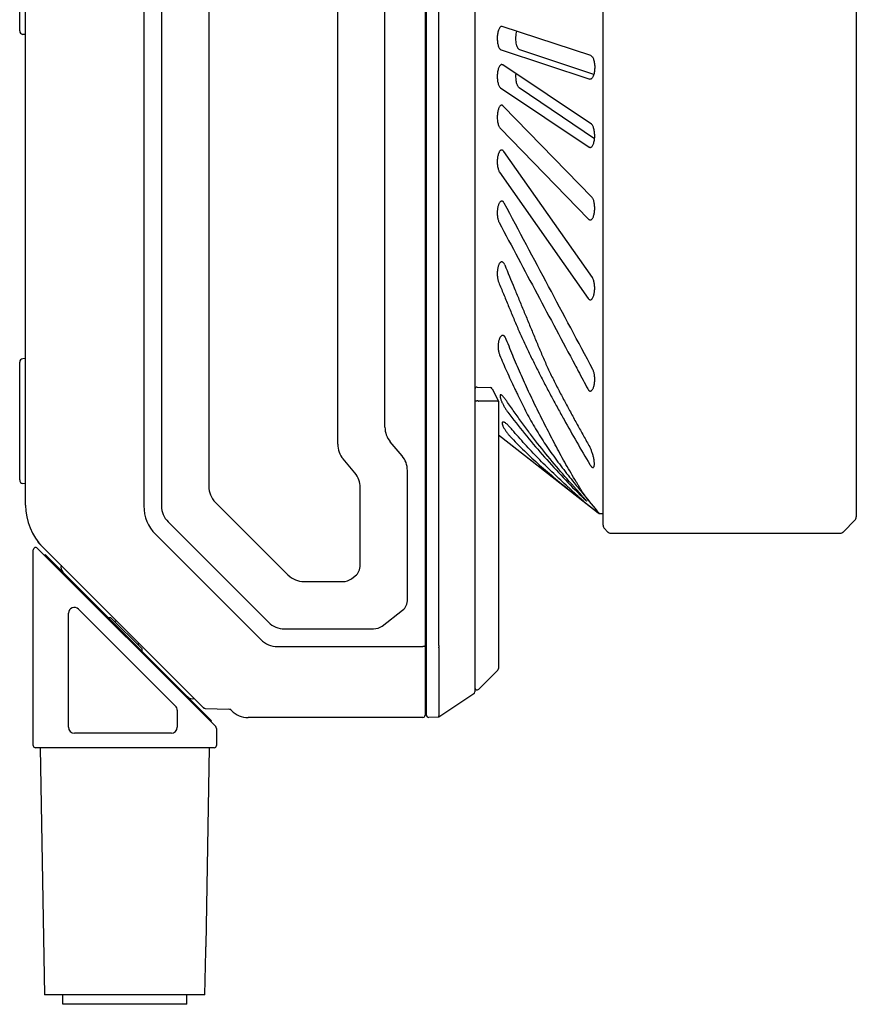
# Model space of a CAD drawing. Header units: millimetres. Extents: x 74 to 517, y 34 to 402.
# Tile 6 of 12: x 249 to 319, y 158 to 242. Entities that reach past the tile are written whole.
import ezdxf

# ---------------------------------------------------------------- set-up
doc = ezdxf.new("R2010")
doc.units = ezdxf.units.MM
doc.header["$LTSCALE"] = 32.67
doc.layers.add('00_COMPONENTS', color=7, linetype='CONTINUOUS')

msp = doc.modelspace()

# ---------------------------------------------------------------- linework, layer by layer
at = {"layer": '00_COMPONENTS'}
for p, q in [((297.9313, 198.8987), (297.9313, 287.5731)), ((319.3563, 286.8731), (319.3563, 199.5987)), ((282.8813, 270.4359), (282.8813, 182.8359)), ((282.9813, 270.4324), (282.9813, 182.8395)), ((287.0813, 268.4765), (287.0813, 184.7954)), ((284.0295, 188.7268), (284.0295, 264.5451)), ((259.0813, 257.5318), (259.0813, 200.5458)), ((260.5813, 257.5315), (260.5813, 200.5462)), ((264.5813, 256.4799), (264.5813, 202.2031)), ((249.0813, 200.5857), (249.0813, 250.9134)), ((248.5813, 240.7261), (248.5813, 250.6858)), ((275.4813, 205.7506), (275.4813, 247.4513)), ((279.4813, 207.2065), (279.4813, 245.9954)), ((296.8962, 238.6296), (289.4035, 241.0926)), ((249.0813, 240.4034), (248.85, 240.4277)), ((289.3115, 239.1076), (296.8041, 236.6446)), ((297.1473, 237.0258), (290.8878, 239.1076)), ((296.9415, 232.8349), (289.4488, 237.8372)), ((289.2661, 235.8972), (296.7588, 230.895)), ((297.2118, 231.5954), (290.843, 235.8972)), ((296.9853, 226.657), (289.4928, 234.3606)), ((289.2222, 232.4949), (296.7147, 224.7913)), ((297.0279, 219.8491), (289.5347, 230.5256)), ((289.1803, 228.7622), (296.6735, 218.0857)), ((248.5813, 202.7261), (248.5813, 212.6858)), ((249.0813, 213.0085), (248.85, 212.9842)), ((287.2883, 210.5887), (288.3875, 210.5503)), ((288.5594, 210.4399), (289.0811, 209.3963)), ((289.0228, 209.3959), (287.4228, 209.3959)), ((289.0813, 209.3959), (289.0813, 186.7688)), ((280.9274, 204.7769), (279.9353, 205.9593)), ((289.0813, 206.5567), (297.5958, 199.8995)), ((289.0813, 206.5564), (297.5191, 199.9594)), ((276.9274, 203.321), (275.9353, 204.5034)), ((281.3813, 192.649), (281.3813, 203.5297)), ((249.0813, 202.4034), (248.85, 202.4277)), ((277.3813, 195.5517), (277.3813, 202.0739)), ((296.1973, 201.6148), (296.748, 200.9397)), ((265.1496, 200.8311), (271.2765, 194.7042)), ((296.7635, 200.9208), (296.7519, 200.9354)), ((296.7635, 200.9208), (296.7519, 200.9354)), ((296.7635, 200.9208), (297.2563, 200.3167)), ((297.2398, 200.3367), (297.3654, 200.1825)), ((297.2931, 200.2716), (297.2967, 200.2671)), ((297.3654, 200.1825), (297.3717, 200.1746)), ((297.3816, 200.1624), (297.3885, 200.1539)), ((297.3991, 200.1408), (297.4065, 200.1317)), ((297.4065, 200.1317), (297.414, 200.1224)), ((297.414, 200.1224), (297.4217, 200.1128)), ((297.4217, 200.1128), (297.4296, 200.1031)), ((297.4296, 200.1031), (297.4377, 200.0931)), ((297.4377, 200.0931), (297.4459, 200.0829)), ((297.4459, 200.0829), (297.4543, 200.0724)), ((297.4543, 200.0724), (297.4629, 200.0618)), ((297.4629, 200.0618), (297.4717, 200.0509)), ((297.4717, 200.0509), (297.4806, 200.0398)), ((297.4806, 200.0398), (297.4944, 200.0227)), ((297.4944, 200.0227), (297.5038, 200.0111)), ((297.5038, 200.0111), (297.5182, 199.9932)), ((297.5182, 199.9932), (297.533, 199.9747)), ((297.533, 199.9747), (297.5483, 199.9557)), ((297.5483, 199.9557), (297.5639, 199.9362)), ((297.5639, 199.9362), (297.58, 199.9162)), ((297.58, 199.9162), (297.5957, 199.8966)), ((261.1496, 199.1742), (269.6196, 190.7042)), ((297.5957, 199.8966), (297.9313, 199.9025)), ((297.596, 199.8966), (297.5957, 199.8966)), ((297.5981, 199.8969), (297.5983, 199.8967)), ((319.2392, 199.3159), (318.2735, 198.3502)), ((249.5086, 198.5633), (249.5085, 198.5636)), ((298.0485, 198.6159), (298.3142, 198.3502)), ((250.1222, 197.4738), (250.1478, 197.4995)), ((250.1222, 197.4738), (264.1875, 183.4084)), ((250.2255, 197.4029), (250.1394, 197.491)), ((260.0886, 198.1139), (268.9817, 189.2208)), ((298.597, 198.2331), (317.9907, 198.2331)), ((249.7306, 180.2696), (249.7306, 196.8168)), ((265.1721, 181.8582), (250.0721, 196.9582)), ((250.7265, 196.3038), (250.7379, 196.4338)), ((250.7379, 196.4338), (264.8085, 182.3632)), ((272.6485, 194.1359), (275.9087, 194.1359)), ((276.652, 194.3688), (276.971, 194.618)), ((253.5642, 191.8061), (261.7642, 183.6061)), ((279.2475, 190.3688), (280.971, 191.7153)), ((252.7106, 181.8096), (252.7106, 191.4525)), ((256.3047, 191.0791), (256.0926, 191.0791)), ((256.3047, 191.0791), (258.921, 188.4628)), ((270.9916, 190.1359), (278.5042, 190.1359)), ((258.921, 188.4628), (258.921, 188.2507)), ((270.3938, 188.6359), (282.6813, 188.6359)), ((284.0492, 188.5414), (284.0492, 182.7799)), ((289.0228, 186.6274), (287.4228, 185.0274)), ((286.9923, 184.6289), (284.031, 182.6548)), ((264.2474, 183.4063), (264.1875, 183.4084)), ((264.2664, 183.4057), (266.3003, 183.3346)), ((266.3489, 183.3683), (266.4955, 183.2217)), ((261.9106, 183.2525), (261.9106, 181.8096)), ((282.6813, 182.6359), (267.9098, 182.6359)), ((284.0302, 182.6543), (283.1848, 182.6395)), ((284.0492, 182.7799), (284.0472, 182.7799)), ((264.7359, 182.2944), (264.8085, 182.3632)), ((265.2306, 181.7168), (265.2306, 180.2696)), ((261.4106, 181.3096), (253.2106, 181.3096)), ((265.0306, 180.0696), (249.9306, 180.0696)), ((250.3158, 180.0696), (250.6806, 159.1696)), ((264.3439, 163.2471), (264.3463, 163.2748)), ((264.3459, 163.2701), (264.3481, 163.2951)), ((264.3476, 163.2899), (264.3497, 163.3114)), ((264.3491, 163.3061), (264.3509, 163.3235)), ((264.3504, 163.3187), (264.3513, 163.328)), ((264.3513, 163.3277), (264.352, 163.3343)), ((264.2571, 159.1696), (264.3261, 162.9)), ((264.326, 162.896), (264.3272, 162.9432)), ((264.3271, 162.9368), (264.3283, 162.9772)), ((264.3279, 162.9646), (264.3295, 163.0068)), ((264.3291, 162.9971), (264.3307, 163.0362)), ((264.3303, 163.0276), (264.3322, 163.068)), ((264.3316, 163.0553), (264.3335, 163.0925)), ((264.3332, 163.0876), (264.3355, 163.1279)), ((264.3354, 163.1252), (264.3376, 163.1613)), ((264.3376, 163.1607), (264.3398, 163.1936)), ((264.3398, 163.1925), (264.3421, 163.2237)), ((264.3419, 163.2212), (264.3443, 163.2509)), ((264.2571, 159.1696), (250.6806, 159.1696)), ((252.2306, 158.3696), (252.2306, 159.1696)), ((262.7306, 158.3696), (262.7306, 159.1696)), ((262.7306, 158.3696), (252.2307, 158.3696))]:
    msp.add_line(p, q, dxfattribs=at)
for points in [[(297.2741, 200.295), (297.2736, 200.2956), (297.2737, 200.2955), (297.2739, 200.2953), (297.2742, 200.2948)], [(297.2742, 200.2948), (297.2753, 200.2935), (297.276, 200.2926), (297.2768, 200.2916)], [(297.2768, 200.2916), (297.2788, 200.2892), (297.2799, 200.2879), (297.281, 200.2864)], [(297.281, 200.2864), (297.2836, 200.2832), (297.285, 200.2815), (297.2865, 200.2797)], [(297.2865, 200.2797), (297.2897, 200.2758), (297.2913, 200.2738), (297.2931, 200.2716)], [(297.3717, 200.1746), (297.3783, 200.1665), (297.3816, 200.1624)], [(297.3885, 200.1539), (297.3955, 200.1452), (297.3991, 200.1408)], [(264.3519, 163.3335), (264.3527, 163.3404), (264.353, 163.3442), (264.3533, 163.348), (264.3536, 163.352), (264.3537, 163.3561), (264.6455, 180.0696)]]:
    msp.add_lwpolyline(points, dxfattribs=at)
for centre, radius, start, end in [((248.8813, 240.7261), 0.3, 180, 264), ((248.8813, 212.6858), 0.3, 96, 180), ((287.2813, 210.3888), 0.2, 88, 177.212121), ((288.3805, 210.3505), 0.2, 26.565051, 88), ((248.8813, 202.7261), 0.3, 180, 264), ((410.4431, 295.2519), 147.7154, 218.898472, 219.125972), ((254.0813, 200.5857), 5, 180, 225), ((318.9563, 199.5987), 0.4, 315.000261, 0.000431), ((298.3313, 198.8987), 0.4, 180.000484, 225.000447), ((298.597, 198.6331), 0.4, 225.000594, 269.999215), ((317.9907, 198.6331), 0.4, 270.000708, 314.998265), ((249.9306, 196.8168), 0.2, 45, 180), ((252.6631, 195.3571), 0.6, 165, 225), ((253.2106, 191.4525), 0.5, 45, 180), ((257.224, 189.382), 1.5, 107.176239, 113.487346), ((257.224, 189.382), 1.5, 336.512654, 342.823761), ((288.8813, 186.7688), 0.2, 315, 0), ((287.2813, 185.1688), 0.2, 180, 315), ((263.199, 184.8212), 0.6, 225, 285), ((286.8813, 184.7954), 0.2, 303.690068, 0), ((261.4106, 183.2525), 0.5, 0, 45), ((264.2947, 183.6548), 0.25, 225, 268), ((264.2733, 183.6056), 0.2, 225, 268), ((266.257, 183.036), 0.3, 45, 85.133342), ((282.7813, 183.5394), 0.2, 0, 59.993319), ((267.9098, 184.6359), 2, 225, 270), ((282.6813, 182.8359), 0.2, 270, 0), ((283.1813, 182.8395), 0.2, 180, 271), ((253.2106, 181.8096), 0.5, 180, 270), ((261.4106, 181.8096), 0.5, 270, 0), ((265.0306, 181.7168), 0.2, 0, 45), ((249.9306, 180.2696), 0.2, 180, 270), ((265.0306, 180.2696), 0.2, 270, 0)]:
    msp.add_arc(centre, radius, start, end, dxfattribs=at)
for centre, major_axis, ratio, start_param, end_param in [((287.2813, 209.7959), (-0.1576, 0.397), 0.310029, -3.3647609, -3.264082), ((288.8813, 209.7959), (-0.1576, 0.397), 0.310029, -3.264082, -3.2207279), ((312.4662, 218.5058), (32.8712, 11.9641), 0.2286971, 3.0585452, 3.2246402), ((308.4662, 217.0499), (32.8712, 11.9641), 0.2286971, 3.0585452, 3.2246402), ((248.3965, 192.2304), (32.8712, 11.9641), 0.2286971, -0.0830475, 0.0830475), ((244.3965, 190.7746), (-32.8712, -11.9641), 0.2286971, 3.0585452, 3.2246402), ((297.5662, 215.0622), (32.8425, 13.6038), 0.2250451, 3.0486445, 3.2345408), ((270.2585, 203.751), (10.9225, 4.5242), 0.5244278, 2.9276907, 3.3554946), ((293.5662, 213.4053), (32.8425, 13.6038), 0.2250451, 3.0486445, 3.2345408), ((256.7658, 209.6319), (-20.4053, 14.8076), 0.1983189, 3.0846651, 3.284526), ((285.5076, 227.1208), (13.6038, 32.8425), 0.2250451, 3.0486445, 3.2345408), ((263.3186, 214.7515), (-13.2599, 20.4351), 0.2052532, 3.0091875, 3.1596251), ((260.7658, 206.7292), (20.4053, -14.8076), 0.1983189, -0.0569276, 0.1429334), ((283.8507, 223.1208), (13.6038, 32.8425), 0.2250451, -3.2345408, -3.0486445), ((265.9141, 210.7515), (-13.2599, 20.4351), 0.2052532, -3.2739978, -3.1235602), ((272.2549, 195.1259), (2.627, 6.3421), 0.5244278, 2.9276907, 3.3554946), ((284.452, 188.7268), (0.4225, 0), 0.649116, -3.1415927, -3.1040099), ((283.184, 188.9018), (0.8583, -0.3933), 0.2760515, 0.1258372, 0.2230514), ((284.7404, 182.9293), (0.6893, 0.1655), 0.3078775, 2.9724774, 3.0678203)]:
    msp.add_ellipse(centre, major_axis=major_axis, ratio=ratio, start_param=start_param, end_param=end_param, dxfattribs=at)
for points, knots in [([(289.3575, 241.1001), (289.346, 241.1001), (289.3223, 241.0972), (289.2878, 241.0842), (289.254, 241.0628), (289.2078, 241.0214), (289.1541, 240.9475), (289.0995, 240.8346), (289.0529, 240.6953), (289.0165, 240.5334), (288.9919, 240.3544), (288.9804, 240.1649), (288.9826, 239.9727), (288.9985, 239.7858), (289.0272, 239.6117), (289.0671, 239.4567), (289.1165, 239.3257), (289.1662, 239.235), (289.2101, 239.1788), (289.2511, 239.1381), (289.2869, 239.1157), (289.3115, 239.1076)], [0, 0, 0, 0, 0.015494, 0.0317574, 0.0494473, 0.0690566, 0.1151544, 0.1713951, 0.2376377, 0.3127596, 0.3948, 0.481092, 0.5684923, 0.6537257, 0.73377, 0.8061696, 0.8692247, 0.9221118, 0.9448033, 0.9651611, 1, 1, 1, 1]), ([(289.4035, 241.0926), (289.3997, 241.0938), (289.3847, 241.0981), (289.3691, 241.1001), (289.3575, 241.1001)], [0, 0, 0, 0, 0.2552876, 1, 1, 1, 1]), ([(290.8878, 239.1076), (290.8534, 239.1191), (290.8043, 239.1569), (290.7523, 239.224), (290.7128, 239.2922), (290.6767, 239.3736), (290.6317, 239.5046), (290.5896, 239.6938), (290.5625, 239.941), (290.5597, 240.2002), (290.5814, 240.4518), (290.6128, 240.6131), (290.6331, 240.6884)], [0, 0, 0, 0, 0.0646897, 0.1051522, 0.1518291, 0.2048612, 0.2640676, 0.398855, 0.5498074, 0.7074176, 0.8608141, 1, 1, 1, 1]), ([(296.8962, 238.6296), (296.9207, 238.6215), (296.9565, 238.5992), (296.9975, 238.5584), (297.0414, 238.5022), (297.0911, 238.4115), (297.1405, 238.2805), (297.1804, 238.1255), (297.2091, 237.9514), (297.225, 237.7645), (297.2273, 237.5723), (297.2158, 237.3828), (297.1911, 237.2038), (297.1547, 237.0419), (297.1082, 236.9026), (297.0535, 236.7897), (296.9998, 236.7158), (296.9537, 236.6744), (296.9199, 236.653), (296.8853, 236.64), (296.8616, 236.6371), (296.8501, 236.6371)], [0, 0, 0, 0, 0.034838, 0.0551956, 0.0778868, 0.1307739, 0.1938289, 0.2662286, 0.3462729, 0.4315058, 0.5189056, 0.6051979, 0.6872397, 0.762363, 0.8286071, 0.8848477, 0.9309453, 0.9505539, 0.9682432, 0.9845064, 1, 1, 1, 1]), ([(289.3575, 237.8672), (289.3465, 237.8672), (289.3239, 237.8645), (289.2908, 237.8526), (289.2583, 237.8331), (289.214, 237.7951), (289.162, 237.7272), (289.1086, 237.6231), (289.0623, 237.4941), (289.0249, 237.3436), (288.998, 237.1758), (288.9829, 236.9964), (288.9803, 236.8122), (288.9904, 236.63), (289.0127, 236.4568), (289.046, 236.2987), (289.0889, 236.1606), (289.1397, 236.0461), (289.1967, 235.9577), (289.2426, 235.9129), (289.2661, 235.8972)], [0, 0, 0, 0, 0.0151806, 0.0310551, 0.0482239, 0.0671457, 0.111334, 0.1649913, 0.2281392, 0.2999206, 0.3787359, 0.4623411, 0.5480107, 0.6327971, 0.7138489, 0.7887025, 0.8554837, 0.9130251, 0.9609669, 1, 1, 1, 1]), ([(289.4488, 237.8372), (289.4348, 237.8465), (289.4056, 237.8616), (289.373, 237.8672), (289.3575, 237.8672)], [0, 0, 0, 0, 0.5208601, 1, 1, 1, 1]), ([(290.843, 235.8972), (290.8181, 235.914), (290.7697, 235.9629), (290.7107, 236.0596), (290.6587, 236.1853), (290.6159, 236.3367), (290.5841, 236.5094), (290.5651, 236.6968), (290.5598, 236.8915), (290.5657, 237.0227), (290.5712, 237.0878)], [0, 0, 0, 0, 0.0716886, 0.1610165, 0.2691396, 0.3949855, 0.5357784, 0.6872584, 0.8440082, 1, 1, 1, 1]), ([(296.8501, 236.6371), (296.8463, 236.6371), (296.8307, 236.6377), (296.8153, 236.641), (296.8041, 236.6446)], [0, 0, 0, 0, 0.2468533, 1, 1, 1, 1]), ([(289.3575, 234.4277), (289.347, 234.4277), (289.3254, 234.4253), (289.2815, 234.4102), (289.2274, 234.371), (289.1701, 234.2998), (289.1179, 234.2041), (289.0721, 234.0852), (289.034, 233.9458), (289.0053, 233.7894), (288.9806, 233.5618), (288.9792, 233.328), (289.0008, 233.0987), (289.0276, 232.9394), (289.0638, 232.7963), (289.1083, 232.6732), (289.1593, 232.5728), (289.2005, 232.5172), (289.2222, 232.4949)], [0, 0, 0, 0, 0.0149066, 0.0304385, 0.0653302, 0.1077779, 0.1590506, 0.2193065, 0.2879165, 0.3635954, 0.4444791, 0.6121619, 0.6938102, 0.7706828, 0.8408124, 0.9027941, 0.9558611, 1, 1, 1, 1]), ([(289.4928, 234.3606), (289.4825, 234.3711), (289.4617, 234.3899), (289.4277, 234.4116), (289.3929, 234.4247), (289.3691, 234.4277), (289.3575, 234.4277)], [0, 0, 0, 0, 0.2843185, 0.5405704, 0.775923, 1, 1, 1, 1]), ([(296.8501, 230.865), (296.8611, 230.865), (296.8837, 230.8677), (296.9168, 230.8796), (296.9493, 230.8991), (296.9936, 230.9371), (297.0455, 231.005), (297.099, 231.1091), (297.1453, 231.238), (297.1827, 231.3886), (297.2096, 231.5564), (297.2247, 231.7357), (297.2273, 231.92), (297.2171, 232.1022), (297.1949, 232.2754), (297.1616, 232.4335), (297.1187, 232.5716), (297.0678, 232.6861), (297.0108, 232.7745), (296.965, 232.8192), (296.9415, 232.8349)], [0, 0, 0, 0, 0.0151805, 0.0310548, 0.0482236, 0.0671454, 0.1113344, 0.164993, 0.228143, 0.2999268, 0.3787448, 0.4623514, 0.5480214, 0.6328066, 0.7138562, 0.7887075, 0.8554865, 0.9130264, 0.9609672, 1, 1, 1, 1]), ([(296.7588, 230.895), (296.7728, 230.8856), (296.802, 230.8705), (296.8346, 230.865), (296.8501, 230.865)], [0, 0, 0, 0, 0.5208568, 1, 1, 1, 1]), ([(289.3575, 230.6439), (289.3474, 230.6439), (289.3269, 230.6417), (289.2852, 230.6281), (289.2335, 230.5925), (289.1782, 230.5275), (289.1274, 230.4398), (289.0822, 230.3308), (289.0438, 230.2023), (289.0136, 230.0572), (288.9851, 229.8433), (288.9762, 229.5671), (289.0008, 229.2952), (289.0416, 229.0944), (289.0795, 228.9648), (289.1243, 228.8544), (289.1608, 228.79), (289.1803, 228.7622)], [0, 0, 0, 0, 0.0146818, 0.0299264, 0.0638866, 0.104783, 0.1538932, 0.2114908, 0.2771424, 0.3498326, 0.4280337, 0.5927046, 0.7529925, 0.8260814, 0.8922153, 0.9503454, 1, 1, 1, 1]), ([(289.5347, 230.5256), (289.5219, 230.5438), (289.496, 230.5762), (289.4517, 230.6145), (289.4054, 230.6384), (289.3729, 230.6439), (289.3575, 230.6439)], [0, 0, 0, 0, 0.3011324, 0.5615351, 0.7898534, 1, 1, 1, 1]), ([(290.7587, 228.7622), (290.7536, 228.7695), (290.7328, 228.8013), (290.715, 228.835), (290.7027, 228.8614)], [0, 0, 0, 0, 0.2323179, 1, 1, 1, 1]), ([(296.85, 224.7241), (296.8605, 224.7241), (296.8821, 224.7266), (296.926, 224.7416), (296.9801, 224.7809), (297.0374, 224.852), (297.0896, 224.9478), (297.1354, 225.0666), (297.1735, 225.206), (297.2023, 225.3625), (297.2269, 225.5901), (297.2283, 225.8239), (297.2067, 226.0532), (297.18, 226.2124), (297.1437, 226.3555), (297.0992, 226.4787), (297.0482, 226.5791), (297.007, 226.6347), (296.9853, 226.657)], [0, 0, 0, 0, 0.0149067, 0.0304387, 0.0653308, 0.1077791, 0.1590523, 0.2193091, 0.2879205, 0.363601, 0.4444859, 0.6121686, 0.6938158, 0.7706866, 0.8408141, 0.9027946, 0.9558608, 1, 1, 1, 1]), ([(289.3575, 226.3248), (289.3381, 226.3248), (289.2966, 226.3158), (289.2395, 226.2783), (289.1863, 226.2192), (289.1371, 226.1393), (289.0927, 226.0397), (289.0543, 225.9218), (289.0229, 225.788), (288.9911, 225.5883), (288.9757, 225.3256), (288.991, 225.0628), (289.0226, 224.863), (289.0539, 224.7291), (289.0923, 224.6111), (289.1239, 224.5397), (289.141, 224.5075)], [0, 0, 0, 0, 0.0293991, 0.0625911, 0.1021467, 0.149344, 0.2045517, 0.2675012, 0.3374102, 0.4130429, 0.5745312, 0.7360543, 0.811729, 0.8816957, 0.9447139, 1, 1, 1, 1]), ([(289.5739, 226.142), (289.5592, 226.1696), (289.5291, 226.2187), (289.4757, 226.2781), (289.4185, 226.3157), (289.3769, 226.3248), (289.3575, 226.3248)], [0, 0, 0, 0, 0.3162058, 0.5811317, 0.8033122, 1, 1, 1, 1]), ([(297.0706, 212.0662), (295.8213, 214.4123), (293.3223, 219.1041), (290.8234, 223.7961), (289.5739, 226.142)], [0, 0, 0, 0, 0.4999987, 1, 1, 1, 1]), ([(289.141, 224.5075), (290.212, 222.4967), (292.3541, 218.4751), (294.4957, 214.4532), (295.5672, 212.4426)], [0, 0, 0, 0, 0.4999958, 1, 1, 1, 1]), ([(296.7147, 224.7913), (296.725, 224.7807), (296.7458, 224.7619), (296.7798, 224.7403), (296.8146, 224.7271), (296.8385, 224.7241), (296.85, 224.7241)], [0, 0, 0, 0, 0.2843122, 0.5405628, 0.7759201, 1, 1, 1, 1]), ([(289.3575, 221.1819), (289.3391, 221.1819), (289.2999, 221.1738), (289.2455, 221.1401), (289.1944, 221.0866), (289.1469, 221.0141), (289.1035, 220.9235), (289.0652, 220.8159), (289.0331, 220.6932), (288.9987, 220.508), (288.9774, 220.2602), (288.9853, 219.9626), (289.0195, 219.7242), (289.0636, 219.5534), (289.0904, 219.4768), (289.1051, 219.4414)], [0, 0, 0, 0, 0.0291576, 0.0617482, 0.1001752, 0.1457072, 0.1987922, 0.2593026, 0.3266538, 0.3998617, 0.5580892, 0.7202743, 0.871517, 0.9391583, 1, 1, 1, 1]), ([(289.6099, 220.9224), (289.594, 220.9609), (289.5608, 221.0294), (289.5071, 221.1032), (289.461, 221.1447), (289.4272, 221.166), (289.3926, 221.1789), (289.369, 221.1819), (289.3575, 221.1819)], [0, 0, 0, 0, 0.3281012, 0.5970491, 0.7114588, 0.8146802, 0.9095837, 1, 1, 1, 1]), ([(289.6099, 220.9224), (289.8782, 220.274), (290.2806, 219.3014), (290.8172, 218.0046), (291.2199, 217.0321), (291.6222, 216.0595), (292.0235, 215.0865), (292.4266, 214.1135), (292.7672, 213.3036), (293.0492, 212.6582), (293.2674, 212.175), (293.4941, 211.6938), (293.8083, 211.0539), (294.2178, 210.2588), (294.7236, 209.3096), (295.2336, 208.36), (295.7495, 207.4117), (296.2726, 206.4652), (296.6267, 205.8365), (296.8049, 205.5224)], [0, 0, 0, 0, 0.1237012, 0.1855523, 0.2474053, 0.3092529, 0.371094, 0.4329584, 0.4949136, 0.5259732, 0.5571192, 0.5883769, 0.6197506, 0.6827742, 0.7460252, 0.8093653, 0.8727933, 0.9363327, 1, 1, 1, 1]), ([(289.1051, 219.4414), (289.2401, 219.1151), (289.5102, 218.4624), (289.9149, 217.4831), (290.3203, 216.5036), (290.6624, 215.6882), (290.9451, 215.0382), (291.2373, 214.3888), (291.6202, 213.5814), (292.0986, 212.6186), (292.5854, 211.6565), (293.0811, 210.6963), (293.5871, 209.7386), (294.1038, 208.7837), (294.806, 207.5123), (295.7046, 205.9287), (296.4404, 204.6699), (296.8124, 204.0414)], [0, 0, 0, 0, 0.0614508, 0.1228983, 0.18436, 0.2459026, 0.2767512, 0.3076827, 0.3698101, 0.432204, 0.4947413, 0.5574081, 0.6202241, 0.6831968, 0.7463143, 0.8729317, 1, 1, 1, 1]), ([(296.8507, 217.9674), (296.8607, 217.9674), (296.8813, 217.9697), (296.923, 217.9833), (296.9747, 218.0189), (297.03, 218.0839), (297.0808, 218.1715), (297.126, 218.2806), (297.1643, 218.4091), (297.1946, 218.5541), (297.2231, 218.7681), (297.232, 219.0443), (297.2074, 219.3161), (297.1665, 219.5169), (297.1286, 219.6466), (297.0839, 219.7569), (297.0474, 219.8214), (297.0279, 219.8491)], [0, 0, 0, 0, 0.0146819, 0.0299266, 0.0638871, 0.1047836, 0.1538944, 0.2114926, 0.2771442, 0.349835, 0.428038, 0.5927105, 0.7529963, 0.8260835, 0.8922158, 0.9503453, 1, 1, 1, 1]), ([(296.6735, 218.0858), (296.6862, 218.0676), (296.7122, 218.0352), (296.7565, 217.9968), (296.8027, 217.973), (296.8352, 217.9674), (296.8507, 217.9674)], [0, 0, 0, 0, 0.3011233, 0.5615304, 0.7898504, 1, 1, 1, 1]), ([(289.4369, 214.9623), (289.4187, 214.9623), (289.3804, 214.9553), (289.3266, 214.9251), (289.2758, 214.8768), (289.2284, 214.8111), (289.1849, 214.7286), (289.146, 214.6304), (289.1128, 214.5179), (289.0764, 214.3462), (289.0522, 214.1128), (289.0578, 213.827), (289.0986, 213.5543), (289.1505, 213.3838), (289.1825, 213.3069)], [0, 0, 0, 0, 0.0300425, 0.0628963, 0.1008208, 0.1451349, 0.1964124, 0.2546938, 0.3196004, 0.3903947, 0.5449595, 0.7067062, 0.8621104, 1, 1, 1, 1]), ([(289.7476, 214.6176), (289.728, 214.6682), (289.6958, 214.7392), (289.6433, 214.8229), (289.6043, 214.8726), (289.564, 214.9119), (289.5225, 214.9406), (289.4801, 214.9582), (289.4509, 214.9623), (289.4369, 214.9623)], [0, 0, 0, 0, 0.3330518, 0.4769389, 0.6056575, 0.7200244, 0.8217449, 0.9136794, 1, 1, 1, 1]), ([(295.6703, 202.5762), (295.5171, 202.8167), (295.2192, 203.3014), (294.7933, 204.0384), (294.3831, 204.7802), (293.9846, 205.5257), (293.5939, 206.2733), (293.2072, 207.0218), (292.8251, 207.7715), (292.449, 208.523), (292.0805, 209.2766), (291.6011, 210.2838), (291.0229, 211.5485), (290.3631, 213.0761), (289.948, 214.1027), (289.7476, 214.6176)], [0, 0, 0, 0, 0.0636834, 0.1270084, 0.1900803, 0.2529738, 0.3157516, 0.3784623, 0.4411046, 0.5036598, 0.5661081, 0.6284395, 0.7527548, 0.8766152, 1, 1, 1, 1]), ([(289.1825, 213.3069), (289.2809, 213.0712), (289.4811, 212.6006), (289.8953, 211.6633), (290.2718, 210.8482), (290.6007, 210.1513), (290.8223, 209.6865), (291.1054, 209.1068), (291.4593, 208.4157), (291.831, 207.73), (292.2237, 207.0513), (292.6368, 206.3795), (293.0702, 205.7152), (293.6755, 204.8375), (294.3131, 203.9761), (294.9748, 203.1275), (295.3123, 202.7057), (295.4821, 202.4952)], [0, 0, 0, 0, 0.0609723, 0.1220826, 0.2446335, 0.275325, 0.3060396, 0.3675833, 0.4293427, 0.4913857, 0.55377, 0.6165135, 0.6796272, 0.7431078, 0.8710367, 0.9354174, 1, 1, 1, 1]), ([(295.5672, 212.4426), (295.6565, 212.2751), (296.0136, 211.6049), (296.3705, 210.9346), (296.6377, 210.4317)], [0, 0, 0, 0, 0.2500343, 1, 1, 1, 1]), ([(296.8543, 210.249), (296.8737, 210.249), (296.9153, 210.258), (296.9725, 210.2954), (297.026, 210.3544), (297.0753, 210.4343), (297.1196, 210.534), (297.158, 210.6518), (297.1893, 210.7856), (297.2208, 210.9854), (297.2359, 211.2481), (297.2206, 211.5109), (297.189, 211.7108), (297.1577, 211.8447), (297.1193, 211.9627), (297.0877, 212.0341), (297.0706, 212.0662)], [0, 0, 0, 0, 0.0294758, 0.0627274, 0.1023109, 0.1495086, 0.2047002, 0.2676286, 0.3375181, 0.4131368, 0.5746021, 0.7361002, 0.8117621, 0.8817165, 0.9447236, 1, 1, 1, 1]), ([(289.2709, 209.937), (289.2659, 209.937), (289.2561, 209.9356), (289.2429, 209.9283), (289.2323, 209.916), (289.2244, 209.8993), (289.2191, 209.8782), (289.215, 209.8415), (289.218, 209.7847), (289.2315, 209.7058), (289.2553, 209.6135), (289.289, 209.5105), (289.332, 209.3996), (289.383, 209.2833), (289.4411, 209.1643), (289.5049, 209.0443), (289.5957, 208.8856), (289.716, 208.6951), (289.8195, 208.5487), (289.8722, 208.4784)], [0, 0, 0, 0, 0.0089575, 0.0176045, 0.0269663, 0.0378875, 0.0509102, 0.0663368, 0.1048579, 0.1535935, 0.2116927, 0.2778019, 0.3503347, 0.4276766, 0.5083249, 0.5909614, 0.6744679, 0.8404287, 1, 1, 1, 1]), ([(289.7779, 209.3956), (289.7267, 209.4674), (289.6507, 209.5698), (289.5487, 209.6967), (289.4803, 209.7765), (289.4182, 209.8424), (289.3698, 209.8868), (289.3342, 209.9128), (289.3063, 209.9292), (289.2844, 209.937), (289.2709, 209.937)], [0, 0, 0, 0, 0.3517315, 0.5087824, 0.6494731, 0.7708321, 0.8702242, 0.9111591, 0.9462077, 1, 1, 1, 1]), ([(296.6377, 210.4317), (296.6523, 210.4042), (296.6824, 210.3551), (296.7358, 210.2957), (296.7931, 210.258), (296.8348, 210.249), (296.8543, 210.249)], [0, 0, 0, 0, 0.3159263, 0.5807095, 0.8029739, 1, 1, 1, 1]), ([(287.4078, 209.398), (287.3919, 209.4021), (287.3575, 209.4084), (287.3036, 209.4127), (287.2479, 209.4122), (287.1949, 209.407), (287.1491, 209.3975), (287.1174, 209.3861), (287.0985, 209.375), (287.089, 209.3668), (287.0828, 209.3581), (287.0813, 209.3517), (287.0813, 209.3487)], [0, 0, 0, 0, 0.1414402, 0.300416, 0.4647139, 0.6210601, 0.7577499, 0.8666812, 0.9096638, 0.9452195, 0.9745117, 1, 1, 1, 1]), ([(289.0288, 209.3963), (289.0358, 209.3972), (289.0483, 209.3986), (289.0642, 209.3996), (289.0743, 209.3993), (289.0793, 209.398), (289.0808, 209.3969), (289.0811, 209.3963)], [0, 0, 0, 0, 0.4012423, 0.7047043, 0.9024981, 0.9621468, 1, 1, 1, 1]), ([(295.263, 202.3949), (294.7664, 202.9511), (293.7924, 204.077), (292.6224, 205.5219), (291.7205, 206.699), (291.1708, 207.4426), (290.7383, 208.0415), (290.3103, 208.6426), (289.992, 209.0953), (289.7779, 209.3956)], [0, 0, 0, 0, 0.2513522, 0.5017695, 0.6266178, 0.7512353, 0.8134675, 0.875658, 1, 1, 1, 1]), ([(289.8722, 208.4784), (290.7974, 207.2443), (292.7529, 204.8377), (294.875, 202.578), (295.9738, 201.4776)], [0, 0, 0, 0, 0.4979582, 1, 1, 1, 1]), ([(289.4765, 207.6327), (289.4633, 207.6327), (289.4432, 207.6292), (289.422, 207.6139), (289.41, 207.5979), (289.4016, 207.5775), (289.395, 207.5421), (289.398, 207.4868), (289.4155, 207.4107), (289.4467, 207.3226), (289.4906, 207.2254), (289.5657, 207.0836), (289.6804, 206.9021), (289.8376, 206.6877), (290.0092, 206.4799), (290.1303, 206.3472), (290.1919, 206.2829)], [0, 0, 0, 0, 0.0240089, 0.0352281, 0.0469624, 0.06003, 0.075051, 0.1122587, 0.1597924, 0.2169766, 0.2822707, 0.3538584, 0.5092799, 0.6728138, 0.837825, 1, 1, 1, 1]), ([(290.2454, 206.9825), (290.1736, 207.0673), (290.0658, 207.189), (289.9189, 207.3384), (289.816, 207.4344), (289.7189, 207.5149), (289.6412, 207.5693), (289.5833, 207.6016), (289.5448, 207.6188), (289.5097, 207.6297), (289.487, 207.6327), (289.4765, 207.6327)], [0, 0, 0, 0, 0.3262063, 0.4763157, 0.6147299, 0.7388704, 0.8459704, 0.8923014, 0.9334349, 0.9692639, 1, 1, 1, 1]), ([(294.8072, 202.2857), (294.4021, 202.6542), (293.603, 203.4021), (292.4392, 204.5576), (291.3165, 205.7484), (290.5972, 206.5672), (290.2454, 206.9825)], [0, 0, 0, 0, 0.2507755, 0.5010606, 0.750812, 1, 1, 1, 1]), ([(290.1919, 206.2829), (290.3942, 206.0717), (290.8032, 205.6528), (291.4299, 205.0367), (292.07, 204.4329), (292.7228, 203.8412), (293.388, 203.2618), (294.0644, 202.6938), (294.75, 202.1358), (295.2116, 201.7689), (295.443, 201.5861)], [0, 0, 0, 0, 0.1244526, 0.2490691, 0.373853, 0.4988001, 0.6239057, 0.7491576, 0.874533, 1, 1, 1, 1]), ([(297.0785, 203.7819), (297.0855, 203.7819), (297.0996, 203.7837), (297.1271, 203.7958), (297.1495, 203.8209), (297.1664, 203.853), (297.1827, 203.8972), (297.1961, 203.9664), (297.2024, 204.0637), (297.1997, 204.1779), (297.1879, 204.306), (297.1676, 204.4445), (297.1394, 204.5897), (297.0927, 204.7874), (297.0219, 205.0264), (296.9368, 205.2525), (296.8627, 205.4148), (296.8244, 205.4881), (296.8049, 205.5224)], [0, 0, 0, 0, 0.0112713, 0.0225375, 0.0479536, 0.0634192, 0.0811374, 0.1238742, 0.1765193, 0.2383758, 0.308127, 0.3840671, 0.4643039, 0.546916, 0.7120135, 0.8664764, 0.9364083, 1, 1, 1, 1]), ([(296.8124, 204.0414), (296.8347, 204.0038), (296.8687, 203.951), (296.918, 203.8885), (296.9524, 203.8511), (296.9858, 203.8212), (297.0252, 203.7941), (297.0581, 203.7819), (297.0785, 203.7819)], [0, 0, 0, 0, 0.3423968, 0.4908583, 0.6233465, 0.7396774, 0.8402407, 1, 1, 1, 1]), ([(296.7519, 200.9354), (296.7281, 200.9651), (296.6643, 201.0455), (296.5515, 201.1915), (296.438, 201.3459), (296.3377, 201.4882), (296.258, 201.6043), (296.1778, 201.7253), (296.0723, 201.8919), (295.9481, 202.102), (295.8094, 202.3465), (295.7167, 202.5032), (295.6703, 202.5762)], [0, 0, 0, 0, 0.0580557, 0.156546, 0.2812518, 0.3501288, 0.4220106, 0.4960211, 0.5713442, 0.7225378, 0.8681235, 1, 1, 1, 1]), ([(296.2804, 200.9359), (296.2805, 200.9359), (296.2809, 200.9361), (296.2804, 200.9369), (296.2799, 200.9377), (296.2782, 200.9398), (296.275, 200.9432), (296.271, 200.9472), (296.2669, 200.9512), (296.2618, 200.9561), (296.2507, 200.9666), (296.2317, 200.984), (296.2049, 201.0083), (296.1734, 201.0368), (296.1378, 201.0688), (296.0988, 201.1039), (296.0567, 201.1418), (295.9959, 201.1965), (295.9154, 201.2693), (295.8143, 201.361), (295.7087, 201.4572), (295.5998, 201.557), (295.4885, 201.6592), (295.3756, 201.7631), (295.2237, 201.9032), (295.0345, 202.0778), (294.8828, 202.2169), (294.8072, 202.2857)], [0, 0, 0, 0, 0.0001817, 0.0004749, 0.0010352, 0.0018801, 0.0044301, 0.0081126, 0.0103686, 0.0128946, 0.0187334, 0.0333788, 0.0516126, 0.0729836, 0.0970638, 0.1234669, 0.1518561, 0.1819422, 0.2462622, 0.3148791, 0.3866661, 0.4607794, 0.5365637, 0.6134848, 0.6910831, 0.8466555, 1, 1, 1, 1]), ([(296.5431, 200.9362), (296.5433, 200.9362), (296.5437, 200.9363), (296.5438, 200.9371), (296.5436, 200.9381), (296.543, 200.9394), (296.5421, 200.941), (296.5402, 200.944), (296.5369, 200.9486), (296.5319, 200.9552), (296.5256, 200.9631), (296.518, 200.9724), (296.5054, 200.9874), (296.4869, 201.009), (296.4615, 201.0382), (296.4322, 201.0715), (296.387, 201.1226), (296.324, 201.1935), (296.2422, 201.2855), (296.1537, 201.3851), (296.0604, 201.4905), (295.9635, 201.6001), (295.8643, 201.7127), (295.7636, 201.8272), (295.6286, 201.9809), (295.462, 202.1705), (295.3288, 202.3211), (295.263, 202.3949)], [0, 0, 0, 0, 0.0002928, 0.0005933, 0.0010809, 0.001807, 0.0027851, 0.004019, 0.0072552, 0.0115049, 0.0167443, 0.0229424, 0.0300635, 0.0469147, 0.0669618, 0.0898607, 0.1152789, 0.1724666, 0.2364069, 0.3054344, 0.3782532, 0.4538393, 0.531356, 0.6100893, 0.689398, 0.847305, 1, 1, 1, 1]), ([(295.443, 201.5861), (295.4908, 201.5483), (295.5851, 201.474), (295.7241, 201.3648), (295.8366, 201.2767), (295.9228, 201.2093), (295.9838, 201.1616), (296.0416, 201.1166), (296.0953, 201.0748), (296.1442, 201.0369), (296.1815, 201.0082), (296.2081, 200.9879), (296.2252, 200.9748), (296.2403, 200.9635), (296.2531, 200.954), (296.2635, 200.9465), (296.2707, 200.9415), (296.2751, 200.9386), (296.2775, 200.9371), (296.2791, 200.9363), (296.2801, 200.9359), (296.2804, 200.9359)], [0, 0, 0, 0, 0.1723975, 0.3398436, 0.5000523, 0.5764519, 0.6496663, 0.7189964, 0.7835751, 0.8423361, 0.8939968, 0.9167086, 0.93708, 0.9549118, 0.9700105, 0.9821978, 0.9913203, 0.9946944, 0.9972636, 0.9990259, 1, 1, 1, 1]), ([(295.9738, 201.4776), (296.0079, 201.4434), (296.0749, 201.3767), (296.173, 201.2803), (296.2514, 201.2041), (296.3107, 201.1471), (296.3517, 201.1079), (296.3899, 201.0716), (296.4249, 201.0387), (296.4563, 201.0096), (296.4834, 200.9848), (296.5033, 200.9671), (296.5167, 200.9555), (296.5247, 200.9488), (296.5313, 200.9435), (296.5365, 200.9396), (296.5402, 200.9373), (296.5423, 200.9362), (296.5431, 200.9362)], [0, 0, 0, 0, 0.1845333, 0.3605269, 0.5250527, 0.601848, 0.6742301, 0.7415176, 0.8029416, 0.8576528, 0.9047441, 0.9432925, 0.9590872, 0.9724293, 0.9832347, 0.9914384, 0.9970075, 1, 1, 1, 1]), ([(282.8813, 188.6965), (282.8813, 188.6925), (282.8779, 188.6832), (282.8657, 188.6721), (282.8474, 188.6621), (282.8228, 188.6532), (282.7929, 188.6458), (282.7584, 188.6402), (282.7207, 188.6367), (282.6946, 188.6359), (282.6813, 188.6359)], [0, 0, 0, 0, 0.0553893, 0.1267964, 0.221408, 0.3405235, 0.4824237, 0.6433847, 0.8180834, 1, 1, 1, 1]), ([(284.0298, 188.7165), (284.0313, 188.691), (284.0331, 188.6534), (284.038, 188.6047), (284.0422, 188.5816), (284.0451, 188.5707)], [0, 0, 0, 0, 0.5221035, 0.7686877, 1, 1, 1, 1]), ([(284.031, 182.6548), (284.032, 182.6555), (284.0338, 182.6584), (284.0346, 182.6615), (284.035, 182.6635)], [0, 0, 0, 0, 0.3866967, 1, 1, 1, 1]), ([(284.035, 182.6635), (284.0363, 182.6692), (284.0376, 182.6837), (284.0391, 182.7093), (284.0414, 182.7424), (284.0446, 182.7667), (284.0472, 182.7799)], [0, 0, 0, 0, 0.1500685, 0.3713638, 0.6575853, 1, 1, 1, 1])]:
    msp.add_open_spline(points, degree=3, knots=knots, dxfattribs=at)
msp.add_open_spline([(295.8514, 202.0394), (295.9665, 201.8978), (296.0819, 201.7562), (296.1973, 201.6148)], degree=3, dxfattribs=at)

doc.saveas('drawing.dxf')
